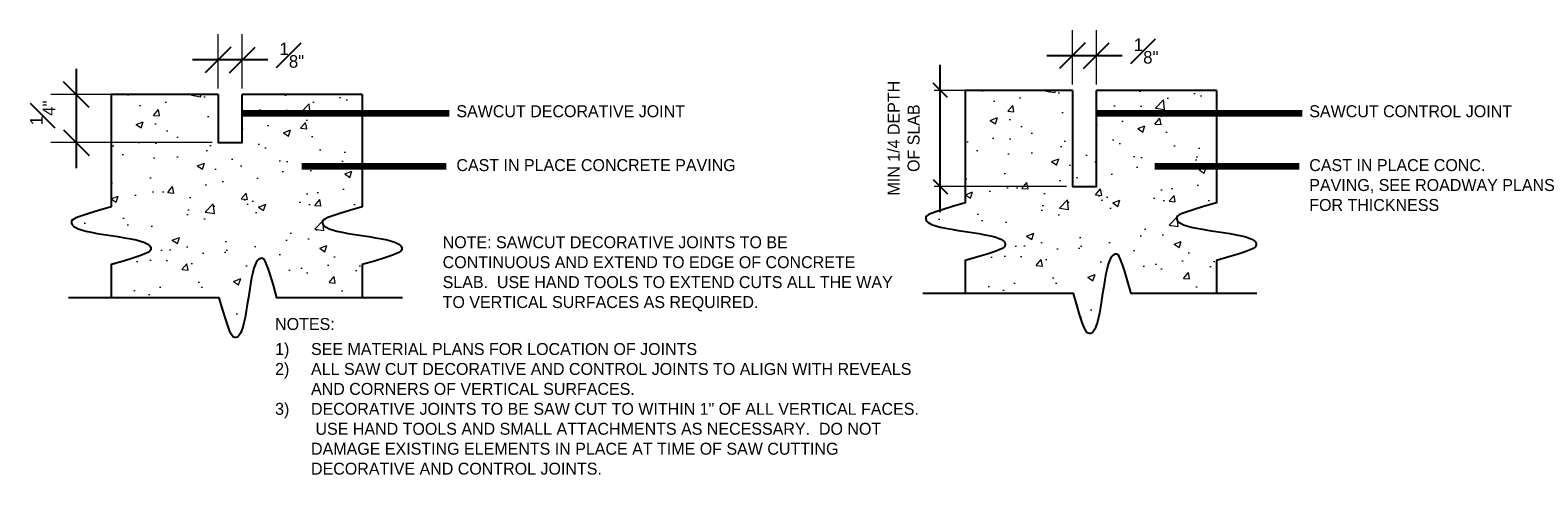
# Model space of a CAD drawing. Extents: x 0.3 to 31.7, y -3.2 to 11.8.
# Tile 2 of 6: x 10.3 to 16.2, y -1.8 to 0. Entities that reach past the tile are written whole.
import ezdxf

# ---------------------------------------------------------------- set-up
doc = ezdxf.new("R2010")
doc.units = 0
doc.header["$LTSCALE"] = 0.5
doc.header["$MEASUREMENT"] = 0
doc.layers.get('0').update_dxf_attribs({"lineweight": 9})
doc.layers.get('Defpoints').update_dxf_attribs({"lineweight": 9})
doc.layers.add('SC_Scratch7', color=252, linetype='Continuous', lineweight=13, transparency=0.25)
doc.layers.add('VG_P_Cells', color=3, linetype='Continuous', lineweight=25)
doc.layers.add('VG_P_Text', color=7, linetype='Continuous', lineweight=25)
doc.styles.add('Font31', font='font31.shx')
doc.styles.add('Slanted-Normal LS 0.50', font='font31.shx')
doc.dimstyles.new('Fract  Slanted', dxfattribs={"dimtxt": 0.1, "dimasz": 0.1, "dimexe": 0.1, "dimexo": 0.03, "dimgap": 0.07, "dimtad": 1, "dimdec": 3, "dimlfac": 12, "dimzin": 3, "dimdsep": 46, "dimlunit": 4, "dimtxsty": 'Slanted-Normal LS 0.50', "dimblk": 'OBLIQUE', "dimcen": 0.09, "dimdle": 0.1, "dimclrd": 97, "dimclre": 97, "dimclrt": 256, "dimaunit": 1, "dimadec": 4, "dimazin": 3, "dimtfac": 1, "dimtdec": 3, "dimtmove": 2, "dimatfit": 3, "dimfxl": 1, "dimfrac": 1, "dimtzin": 3, "dimlwd": -1, "dimlwe": -1, "dimarcsym": 0})

# ---------------------------------------------------------------- blocks, each defined once
blk = doc.blocks.new('_Oblique')
at = {"color": 0, "linetype": 'ByBlock', "lineweight": -2}
blk.add_line((-0.5, -0.5), (0.5, 0.5), dxfattribs=at)
blk = doc.blocks.new('*D5')
at = {"layer": 'Defpoints', "color": 0, "transparency": 16777216}
for p in [(13.8586, -0.2546), (14.374, -0.2546), (14.3738, -0.6296)]:
    blk.add_point(p, dxfattribs=at)
at = {"layer": 'VG_P_Text', "color": 97, "transparency": 16777216}
blk.add_line((13.8586, -0.7296), (13.8586, -0.1546), dxfattribs=at)
at = {"layer": 'VG_P_Text', "color": 95, "linetype": 'Continuous', "lineweight": 0, "transparency": 16777216}
for p, q in [((14.3506, -0.2546), (13.8353, -0.2546)), ((14.3504, -0.6296), (13.8353, -0.6296))]:
    blk.add_line(p, q, dxfattribs=at)
at = {"layer": 'VG_P_Text', "color": 97, "transparency": 16777216, "xscale": 0.05600000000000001, "yscale": 0.05600000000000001, "zscale": 0.05600000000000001}
for p, rotation in [((13.8586, -0.2546), 90), ((13.8586, -0.6296), 270)]:
    blk.add_blockref('_Oblique', p, dxfattribs=dict(at, rotation=rotation))
at = {"layer": 'VG_P_Text', "transparency": 16777216, "insert": (13.7161, -0.4408), "char_height": 0.046667, "attachment_point": 5, "rotation": 90, "style": 'Slanted-Normal LS 0.50'}
blk.add_mtext('MIN 1/4 DEPTH\\POF SLAB', dxfattribs=at)
blk = doc.blocks.new('*D21')
at = {"layer": 'Defpoints', "color": 0, "transparency": 16777216}
for p in [(10.4911, -0.2706), (11.0125, -0.2706), (11.0438, -0.4581)]:
    blk.add_point(p, dxfattribs=at)
at = {"layer": 'VG_P_Text', "color": 97, "transparency": 16777216}
blk.add_line((10.4911, -0.5581), (10.4911, -0.1706), dxfattribs=at)
at = {"layer": 'VG_P_Text', "color": 95, "linetype": 'Continuous', "lineweight": 0, "transparency": 16777216}
for p, q in [((10.9892, -0.2706), (10.3911, -0.2706)), ((11.0204, -0.4581), (10.3911, -0.4581))]:
    blk.add_line(p, q, dxfattribs=at)
at = {"layer": 'VG_P_Text', "color": 97, "transparency": 16777216, "xscale": 0.1, "yscale": 0.1, "zscale": 0.1}
for p, rotation in [((10.4911, -0.2706), 90), ((10.4911, -0.4581), 270)]:
    blk.add_blockref('_Oblique', p, dxfattribs=dict(at, rotation=rotation))
at = {"layer": 'VG_P_Text', "transparency": 16777216, "insert": (10.36, -0.3422), "char_height": 0.07, "attachment_point": 5, "rotation": 90, "style": 'Slanted-Normal LS 0.50'}
blk.add_mtext('{\\H0.7x;\\S1#4";}', dxfattribs=at)
blk = doc.blocks.new('*D22')
at = {"layer": 'Defpoints', "color": 0, "transparency": 16777216}
for p in [(11.0438, -0.1354), (11.0438, -0.2706), (11.1375, -0.2706)]:
    blk.add_point(p, dxfattribs=at)
at = {"layer": 'VG_P_Text', "color": 95, "linetype": 'Continuous', "lineweight": 0, "transparency": 16777216}
for p, q in [((11.0438, -0.2473), (11.0438, -0.0354)), ((11.1375, -0.2473), (11.1375, -0.0354))]:
    blk.add_line(p, q, dxfattribs=at)
at = {"layer": 'VG_P_Text', "color": 97, "transparency": 16777216}
blk.add_line((11.2375, -0.1354), (10.9438, -0.1354), dxfattribs=at)
at = {"layer": 'VG_P_Text', "color": 97, "transparency": 16777216, "xscale": 0.1, "yscale": 0.1, "zscale": 0.1, "rotation": 180}
blk.add_blockref('_Oblique', (11.0438, -0.1354), dxfattribs=at)
at = {"layer": 'VG_P_Text', "color": 97, "transparency": 16777216, "xscale": 0.1, "yscale": 0.1, "zscale": 0.1}
blk.add_blockref('_Oblique', (11.1375, -0.1354), dxfattribs=at)
at = {"layer": 'VG_P_Text', "transparency": 16777216, "insert": (11.3311, -0.1169), "char_height": 0.07, "attachment_point": 5, "style": 'Slanted-Normal LS 0.50'}
blk.add_mtext('{\\H0.7x;\\S1#8";}', dxfattribs=at)
blk = doc.blocks.new('*D23')
at = {"layer": 'Defpoints', "color": 0, "transparency": 16777216}
for p in [(14.374, -0.1194), (14.374, -0.2546), (14.4677, -0.2546)]:
    blk.add_point(p, dxfattribs=at)
at = {"layer": 'VG_P_Text', "color": 95, "linetype": 'Continuous', "lineweight": 0, "transparency": 16777216}
for p, q in [((14.374, -0.2313), (14.374, -0.0194)), ((14.4677, -0.2313), (14.4677, -0.0194))]:
    blk.add_line(p, q, dxfattribs=at)
at = {"layer": 'VG_P_Text', "color": 97, "transparency": 16777216}
blk.add_line((14.5677, -0.1194), (14.274, -0.1194), dxfattribs=at)
at = {"layer": 'VG_P_Text', "color": 97, "transparency": 16777216, "xscale": 0.1, "yscale": 0.1, "zscale": 0.1, "rotation": 180}
blk.add_blockref('_Oblique', (14.374, -0.1194), dxfattribs=at)
at = {"layer": 'VG_P_Text', "color": 97, "transparency": 16777216, "xscale": 0.1, "yscale": 0.1, "zscale": 0.1}
blk.add_blockref('_Oblique', (14.4677, -0.1194), dxfattribs=at)
at = {"layer": 'VG_P_Text', "transparency": 16777216, "insert": (14.6613, -0.1009), "char_height": 0.07, "attachment_point": 5, "style": 'Slanted-Normal LS 0.50'}
blk.add_mtext('{\\H0.7x;\\S1#8";}', dxfattribs=at)

msp = doc.modelspace()

# ---------------------------------------------------------------- hatches: boundary and pattern name
at = {"layer": 'SC_Scratch7'}
h = msp.add_hatch(dxfattribs=at)
h.set_pattern_fill('AR-CONC', color=256, scale=0.04)
h.paths.add_polyline_path([(11.490383, -0.74359), (11.517716, -0.734603), (11.555287, -0.723225), (11.604714, -0.709012), (11.604714, -0.270595), (11.13753, -0.270595), (11.13753, -0.458193), (11.04378, -0.458095), (11.04378, -0.364345), (11.04378, -0.270595), (10.626242, -0.270595), (10.626242, -0.709012), (10.576815, -0.723225), (10.539244, -0.734603), (10.511911, -0.74359), (10.493194, -0.750632), (10.481476, -0.756175), (10.475135, -0.760664), (10.472553, -0.764545), (10.47211, -0.768263), (10.472532, -0.772182), (10.473927, -0.776334), (10.476752, -0.78067), (10.481461, -0.78514), (10.488508, -0.789697), (10.49835, -0.79429), (10.511441, -0.79887), (10.528236, -0.803387), (10.548942, -0.807806), (10.572779, -0.812139), (10.598717, -0.816412), (10.625728, -0.820651), (10.652784, -0.82488), (10.678854, -0.829127), (10.702912, -0.833416), (10.723928, -0.837773), (10.741112, -0.842214), (10.754633, -0.846717), (10.764897, -0.85125), (10.772311, -0.855781), (10.777283, -0.860279), (10.780219, -0.86471), (10.781527, -0.869045), (10.781612, -0.873249), (10.780569, -0.877362), (10.777232, -0.881699), (10.770123, -0.886646), (10.757763, -0.892587), (10.738674, -0.899909), (10.711376, -0.908997), (10.674392, -0.920236), (10.626242, -0.934012), (10.626242, -1.063384), (11.048184, -1.063384), (11.06196, -1.111534), (11.073199, -1.148518), (11.082286, -1.175816), (11.089608, -1.194905), (11.09555, -1.207265), (11.100496, -1.214374), (11.104834, -1.217711), (11.108946, -1.218754), (11.113151, -1.218668), (11.117485, -1.217361), (11.121917, -1.214425), (11.126414, -1.209453), (11.130945, -1.202039), (11.135478, -1.191775), (11.139982, -1.178254), (11.144423, -1.16107), (11.14878, -1.140054), (11.153069, -1.115996), (11.157315, -1.089925), (11.161545, -1.06287), (11.165783, -1.035859), (11.170056, -1.009921), (11.17439, -0.986084), (11.178808, -0.965377), (11.183326, -0.948583), (11.187906, -0.935492), (11.192499, -0.92565), (11.197055, -0.918602), (11.201526, -0.913894), (11.205862, -0.911069), (11.210014, -0.909673), (11.213932, -0.909252), (11.21765, -0.909695), (11.221531, -0.912277), (11.226021, -0.918618), (11.231564, -0.930336), (11.238606, -0.949052), (11.247593, -0.976386), (11.258971, -1.013957), (11.273184, -1.063384), (11.604714, -1.063384), (11.604714, -0.934012), (11.652864, -0.920236), (11.689849, -0.908997), (11.717146, -0.899909), (11.736235, -0.892587), (11.748595, -0.886646), (11.755704, -0.881699), (11.759041, -0.877362), (11.760084, -0.873249), (11.759999, -0.869045), (11.758691, -0.86471), (11.755755, -0.860279), (11.750784, -0.855781), (11.743369, -0.85125), (11.733105, -0.846717), (11.719584, -0.842214), (11.7024, -0.837773), (11.681384, -0.833416), (11.657327, -0.829127), (11.631256, -0.82488), (11.604201, -0.820651), (11.577189, -0.816412), (11.551251, -0.812139), (11.527414, -0.807806), (11.506708, -0.803387), (11.489913, -0.79887), (11.476822, -0.79429), (11.466981, -0.789697), (11.459933, -0.78514), (11.455224, -0.78067), (11.452399, -0.776334), (11.451004, -0.772182), (11.450582, -0.768263), (11.451026, -0.764545), (11.453608, -0.760664), (11.459948, -0.756175), (11.471667, -0.750632)])
h = msp.add_hatch(dxfattribs=at)
h.set_pattern_fill('AR-CONC', color=256, scale=0.04)
h.set_pattern_definition([(50, (3.33019, 0.01599), (0.286904, -0.025101), [0.03, -0.33]), (355, (3.3302, 0.016), (-0.0555005, 0.300877), [0.024, -0.264]), (100.4514, (3.3541, 0.0139), (0.2314035, 0.275776), [0.025496, -0.280457]), (46.1842, (3.3302, 0.096), (0.426897, -0.066208), [0.045, -0.495]), (96.6356, (3.36576, 0.09047), (0.373865, 0.389647), [0.038244, -0.420686]), (351.184, (3.3302, 0.096), (0.373865, 0.389647), [0.036, -0.396]), (21, (3.37019, 0.07599), (0.238763, -0.1610476), [0.03, -0.33]), (326, (3.3702, 0.076), (0.097326, 0.29006), [0.024, -0.264]), (71.4514, (3.39008, 0.06256), (0.336089, 0.1290125), [0.025496, -0.280457]), (37.5, (3.33019, 0.01599), (0.0048639, 0.1331575), [0, -0.2608, 0, -0.268, 0, -0.265]), (7.5, (3.33019, 0.01599), (0.1052278, 0.1577647), [0, -0.1528, 0, -0.2548, 0, -0.101]), (327.5, (3.24099, 0.01599), (0.213529, -0.00902195), [0, -0.1, 0, -0.312, 0, -0.414]), (317.5, (3.20099, 0.01599), (0.2332745, 0.040042), [0, -0.13, 0, -0.2072, 0, -0.294])])
h.paths.add_polyline_path([(14.820569, -0.727604), (14.847903, -0.718617), (14.885473, -0.70724), (14.934901, -0.693027), (14.934901, -0.25461), (14.467717, -0.25461), (14.467717, -0.442208), (14.373967, -0.44211), (14.373967, -0.34836), (14.373967, -0.25461), (13.956428, -0.25461), (13.956428, -0.693027), (13.907001, -0.70724), (13.86943, -0.718617), (13.842097, -0.727604), (13.823381, -0.734647), (13.811662, -0.74019), (13.805322, -0.744679), (13.80274, -0.74856), (13.802296, -0.752278), (13.802718, -0.756196), (13.804114, -0.760348), (13.806938, -0.764684), (13.811647, -0.769155), (13.818695, -0.773711), (13.828536, -0.778304), (13.841627, -0.782884), (13.858422, -0.787402), (13.879128, -0.791821), (13.902965, -0.796154), (13.928903, -0.800427), (13.955915, -0.804665), (13.98297, -0.808895), (14.009041, -0.813142), (14.033098, -0.817431), (14.054114, -0.821788), (14.071298, -0.826229), (14.084819, -0.830732), (14.095083, -0.835265), (14.102498, -0.839796), (14.107469, -0.844293), (14.110405, -0.848725), (14.111713, -0.853059), (14.111798, -0.857264), (14.110755, -0.861377), (14.107418, -0.865714), (14.100309, -0.87066), (14.087949, -0.876602), (14.06886, -0.883924), (14.041563, -0.893012), (14.004578, -0.904251), (13.956428, -0.918026), (13.956428, -1.047399), (14.37837, -1.047399), (14.392146, -1.095548), (14.403385, -1.132533), (14.412473, -1.15983), (14.419795, -1.178919), (14.425736, -1.191279), (14.430683, -1.198388), (14.43502, -1.201725), (14.439133, -1.202769), (14.443337, -1.202683), (14.447672, -1.201376), (14.452103, -1.19844), (14.456601, -1.193468), (14.461132, -1.186053), (14.465665, -1.175789), (14.470168, -1.162269), (14.474609, -1.145084), (14.478966, -1.124068), (14.483255, -1.100011), (14.487502, -1.07394), (14.491731, -1.046885), (14.49597, -1.019874), (14.500243, -0.993935), (14.504576, -0.970099), (14.508995, -0.949392), (14.513512, -0.932597), (14.518092, -0.919507), (14.522685, -0.909665), (14.527242, -0.902617), (14.531713, -0.897908), (14.536048, -0.895084), (14.5402, -0.893688), (14.544119, -0.893266), (14.547837, -0.89371), (14.551718, -0.896292), (14.556207, -0.902632), (14.56175, -0.914351), (14.568792, -0.933067), (14.577779, -0.960401), (14.589157, -0.997971), (14.60337, -1.047399), (14.934901, -1.047399), (14.934901, -0.918026), (14.983051, -0.904251), (15.020035, -0.893012), (15.047332, -0.883924), (15.066422, -0.876602), (15.078781, -0.87066), (15.08589, -0.865714), (15.089227, -0.861377), (15.090271, -0.857264), (15.090185, -0.853059), (15.088878, -0.848725), (15.085942, -0.844293), (15.08097, -0.839796), (15.073556, -0.835265), (15.063291, -0.830732), (15.049771, -0.826229), (15.032586, -0.821788), (15.011571, -0.817431), (14.987513, -0.813142), (14.961442, -0.808895), (14.934387, -0.804665), (14.907376, -0.800427), (14.881437, -0.796154), (14.857601, -0.791821), (14.836894, -0.787402), (14.820099, -0.782884), (14.807009, -0.778304), (14.797167, -0.773711), (14.790119, -0.769155), (14.78541, -0.764684), (14.782586, -0.760348), (14.78119, -0.756196), (14.780769, -0.752278), (14.781212, -0.74856), (14.783794, -0.744679), (14.790134, -0.74019), (14.801853, -0.734647)])

# ---------------------------------------------------------------- linework, layer by layer
at = {"layer": 'SC_Scratch7', "flags": 128}
for points in [[(11.048184, -1.063384), (11.06196, -1.111534), (11.073199, -1.148518), (11.082286, -1.175816), (11.089608, -1.194905), (11.09555, -1.207265), (11.100496, -1.214374), (11.104834, -1.217711), (11.108946, -1.218754), (11.113151, -1.218668), (11.117485, -1.217361), (11.121917, -1.214425), (11.126414, -1.209453), (11.130945, -1.202039), (11.135478, -1.191775), (11.139982, -1.178254), (11.144423, -1.16107), (11.14878, -1.140054), (11.153069, -1.115996), (11.157315, -1.089925), (11.161545, -1.06287), (11.165783, -1.035859), (11.170056, -1.009921), (11.17439, -0.986084), (11.178808, -0.965377), (11.183326, -0.948583), (11.187906, -0.935492), (11.192499, -0.92565), (11.197055, -0.918602), (11.201526, -0.913894), (11.205862, -0.911069), (11.210014, -0.909673), (11.213932, -0.909252), (11.21765, -0.909695), (11.221531, -0.912277), (11.226021, -0.918618), (11.231564, -0.930336), (11.238606, -0.949052), (11.247593, -0.976386), (11.258971, -1.013957), (11.273184, -1.063384), (11.604714, -1.063384), (11.604714, -1.063384), (11.604714, -0.934012), (11.652864, -0.920236), (11.689849, -0.908997), (11.717146, -0.899909), (11.736235, -0.892587), (11.748595, -0.886646), (11.755704, -0.881699), (11.759041, -0.877362), (11.760084, -0.873249), (11.759999, -0.869045), (11.758691, -0.86471), (11.755755, -0.860279), (11.750784, -0.855781), (11.743369, -0.85125), (11.733105, -0.846717), (11.719584, -0.842214), (11.7024, -0.837773), (11.681384, -0.833416), (11.657327, -0.829127), (11.631256, -0.82488), (11.604201, -0.820651), (11.577189, -0.816412), (11.551251, -0.812139), (11.527414, -0.807806), (11.506708, -0.803387), (11.489913, -0.79887), (11.476822, -0.79429), (11.466981, -0.789697), (11.459933, -0.78514), (11.455224, -0.78067), (11.452399, -0.776334), (11.451004, -0.772182), (11.450582, -0.768263), (11.451026, -0.764545), (11.453608, -0.760664), (11.459948, -0.756175), (11.471667, -0.750632), (11.490383, -0.74359), (11.517716, -0.734603), (11.555287, -0.723225), (11.604714, -0.709012), (11.604714, -0.270595), (11.604714, -0.270595), (11.13753, -0.270595), (11.13753, -0.458193), (11.04378, -0.458095), (11.04378, -0.270595), (11.04378, -0.270595), (10.626242, -0.270595), (10.626242, -0.709012), (10.576815, -0.723225), (10.539244, -0.734603), (10.511911, -0.74359), (10.493194, -0.750632), (10.481476, -0.756175), (10.475135, -0.760664), (10.472553, -0.764545), (10.47211, -0.768263), (10.472532, -0.772182), (10.473927, -0.776334), (10.476752, -0.78067), (10.481461, -0.78514), (10.488508, -0.789697), (10.49835, -0.79429), (10.511441, -0.79887), (10.528236, -0.803387), (10.548942, -0.807806), (10.572779, -0.812139), (10.598717, -0.816412), (10.625728, -0.820651), (10.652784, -0.82488), (10.678854, -0.829127), (10.702912, -0.833416), (10.723928, -0.837773), (10.741112, -0.842214), (10.754633, -0.846717), (10.764897, -0.85125), (10.772311, -0.855781), (10.777283, -0.860279), (10.780219, -0.86471), (10.781527, -0.869045), (10.781612, -0.873249), (10.780569, -0.877362), (10.777232, -0.881699), (10.770123, -0.886646), (10.757763, -0.892587), (10.738674, -0.899909), (10.711376, -0.908997), (10.674392, -0.920236), (10.626242, -0.934012), (10.626242, -1.063384), (10.626242, -1.063384), (11.048184, -1.063384)], [(14.37837, -1.047399), (14.392146, -1.095548), (14.403385, -1.132533), (14.412473, -1.15983), (14.419795, -1.178919), (14.425736, -1.191279), (14.430683, -1.198388), (14.43502, -1.201725), (14.439133, -1.202769), (14.443337, -1.202683), (14.447672, -1.201376), (14.452103, -1.19844), (14.456601, -1.193468), (14.461132, -1.186053), (14.465665, -1.175789), (14.470168, -1.162269), (14.474609, -1.145084), (14.478966, -1.124068), (14.483255, -1.100011), (14.487502, -1.07394), (14.491731, -1.046885), (14.49597, -1.019874), (14.500243, -0.993935), (14.504576, -0.970099), (14.508995, -0.949392), (14.513512, -0.932597), (14.518092, -0.919507), (14.522685, -0.909665), (14.527242, -0.902617), (14.531713, -0.897908), (14.536048, -0.895084), (14.5402, -0.893688), (14.544119, -0.893266), (14.547837, -0.89371), (14.551718, -0.896292), (14.556207, -0.902632), (14.56175, -0.914351), (14.568792, -0.933067), (14.577779, -0.960401), (14.589157, -0.997971), (14.60337, -1.047399), (14.934901, -1.047399), (14.934901, -1.047399), (14.934901, -0.918026), (14.983051, -0.904251), (15.020035, -0.893012), (15.047332, -0.883924), (15.066422, -0.876602), (15.078781, -0.87066), (15.08589, -0.865714), (15.089227, -0.861377), (15.090271, -0.857264), (15.090185, -0.853059), (15.088878, -0.848725), (15.085942, -0.844293), (15.08097, -0.839796), (15.073556, -0.835265), (15.063291, -0.830732), (15.049771, -0.826229), (15.032586, -0.821788), (15.011571, -0.817431), (14.987513, -0.813142), (14.961442, -0.808895), (14.934387, -0.804665), (14.907376, -0.800427), (14.881437, -0.796154), (14.857601, -0.791821), (14.836894, -0.787402), (14.820099, -0.782884), (14.807009, -0.778304), (14.797167, -0.773711), (14.790119, -0.769155), (14.78541, -0.764684), (14.782586, -0.760348), (14.78119, -0.756196), (14.780769, -0.752278), (14.781212, -0.74856), (14.783794, -0.744679), (14.790134, -0.74019), (14.801853, -0.734647), (14.820569, -0.727604), (14.847903, -0.718617), (14.885473, -0.70724), (14.934901, -0.693027), (14.934901, -0.25461), (14.934901, -0.25461), (14.467717, -0.25461), (14.46752, -0.629708), (14.37377, -0.629609), (14.373967, -0.25461), (14.373967, -0.25461), (13.956428, -0.25461), (13.956428, -0.693027), (13.907001, -0.70724), (13.86943, -0.718617), (13.842097, -0.727604), (13.823381, -0.734647), (13.811662, -0.74019), (13.805322, -0.744679), (13.80274, -0.74856), (13.802296, -0.752278), (13.802718, -0.756196), (13.804114, -0.760348), (13.806938, -0.764684), (13.811647, -0.769155), (13.818695, -0.773711), (13.828536, -0.778304), (13.841627, -0.782884), (13.858422, -0.787402), (13.879128, -0.791821), (13.902965, -0.796154), (13.928903, -0.800427), (13.955915, -0.804665), (13.98297, -0.808895), (14.009041, -0.813142), (14.033098, -0.817431), (14.054114, -0.821788), (14.071298, -0.826229), (14.084819, -0.830732), (14.095083, -0.835265), (14.102498, -0.839796), (14.107469, -0.844293), (14.110405, -0.848725), (14.111713, -0.853059), (14.111798, -0.857264), (14.110755, -0.861377), (14.107418, -0.865714), (14.100309, -0.87066), (14.087949, -0.876602), (14.06886, -0.883924), (14.041563, -0.893012), (14.004578, -0.904251), (13.956428, -0.918026), (13.956428, -1.047399), (13.956428, -1.047399), (14.37837, -1.047399)]]:
    msp.add_lwpolyline(points, dxfattribs=at)
at = {"layer": 'VG_P_Cells'}
for p, q in [((11.04378, -0.270595), (10.626242, -0.270595)), ((11.604714, -0.270595), (11.13753, -0.270595)), ((14.373967, -0.25461), (13.956428, -0.25461)), ((14.934901, -0.25461), (14.467717, -0.25461))]:
    msp.add_line(p, q, dxfattribs=at)
at = {"layer": 'VG_P_Cells', "flags": 128}
msp.add_lwpolyline([(11.04378, -0.270595), (11.04378, -0.458095), (11.13753, -0.458193), (11.13753, -0.270595)], dxfattribs=at)
at = {"layer": 'VG_P_Text'}
msp.add_line((11.04378, -0.364345), (11.04378, -0.458095), dxfattribs=at)
at = {"layer": 'VG_P_Text', "flags": 128}
for points in [[(10.626242, -0.270595), (10.626242, -0.709012), (10.576815, -0.723225), (10.539244, -0.734603), (10.511911, -0.74359), (10.493194, -0.750632), (10.481476, -0.756175), (10.475135, -0.760664), (10.472553, -0.764545), (10.47211, -0.768263), (10.472532, -0.772182), (10.473927, -0.776334), (10.476752, -0.78067), (10.481461, -0.78514), (10.488508, -0.789697), (10.49835, -0.79429), (10.511441, -0.79887), (10.528236, -0.803387), (10.548942, -0.807806), (10.572779, -0.812139), (10.598717, -0.816412), (10.625728, -0.820651), (10.652784, -0.82488), (10.678854, -0.829127), (10.702912, -0.833416), (10.723928, -0.837773), (10.741112, -0.842214), (10.754633, -0.846717), (10.764897, -0.85125), (10.772311, -0.855781), (10.777283, -0.860279), (10.780219, -0.86471), (10.781527, -0.869045), (10.781612, -0.873249), (10.780569, -0.877362), (10.777232, -0.881699), (10.770123, -0.886646), (10.757763, -0.892587), (10.738674, -0.899909), (10.711376, -0.908997), (10.674392, -0.920236), (10.626242, -0.934012), (10.626242, -1.063384)], [(11.604714, -0.270595), (11.604714, -0.709012), (11.555287, -0.723225), (11.517716, -0.734603), (11.490383, -0.74359), (11.471667, -0.750632), (11.459948, -0.756175), (11.453608, -0.760664), (11.451026, -0.764545), (11.450582, -0.768263), (11.451004, -0.772182), (11.452399, -0.776334), (11.455224, -0.78067), (11.459933, -0.78514), (11.466981, -0.789697), (11.476822, -0.79429), (11.489913, -0.79887), (11.506708, -0.803387), (11.527414, -0.807806), (11.551251, -0.812139), (11.577189, -0.816412), (11.604201, -0.820651), (11.631256, -0.82488), (11.657327, -0.829127), (11.681384, -0.833416), (11.7024, -0.837773), (11.719584, -0.842214), (11.733105, -0.846717), (11.743369, -0.85125), (11.750784, -0.855781), (11.755755, -0.860279), (11.758691, -0.86471), (11.759999, -0.869045), (11.760084, -0.873249), (11.759041, -0.877362), (11.755704, -0.881699), (11.748595, -0.886646), (11.736235, -0.892587), (11.717146, -0.899909), (11.689849, -0.908997), (11.652864, -0.920236), (11.604714, -0.934012), (11.604714, -1.063384)], [(13.956428, -0.25461), (13.956428, -0.693027), (13.907001, -0.70724), (13.86943, -0.718617), (13.842097, -0.727604), (13.823381, -0.734647), (13.811662, -0.74019), (13.805322, -0.744679), (13.80274, -0.74856), (13.802296, -0.752278), (13.802718, -0.756196), (13.804114, -0.760348), (13.806938, -0.764684), (13.811647, -0.769155), (13.818695, -0.773711), (13.828536, -0.778304), (13.841627, -0.782884), (13.858422, -0.787402), (13.879128, -0.791821), (13.902965, -0.796154), (13.928903, -0.800427), (13.955915, -0.804665), (13.98297, -0.808895), (14.009041, -0.813142), (14.033098, -0.817431), (14.054114, -0.821788), (14.071298, -0.826229), (14.084819, -0.830732), (14.095083, -0.835265), (14.102498, -0.839796), (14.107469, -0.844293), (14.110405, -0.848725), (14.111713, -0.853059), (14.111798, -0.857264), (14.110755, -0.861377), (14.107418, -0.865714), (14.100309, -0.87066), (14.087949, -0.876602), (14.06886, -0.883924), (14.041563, -0.893012), (14.004578, -0.904251), (13.956428, -0.918026), (13.956428, -1.047399)], [(14.373967, -0.25461), (14.37377, -0.629609), (14.46752, -0.629708), (14.467717, -0.25461)], [(14.934901, -0.25461), (14.934901, -0.693027), (14.885473, -0.70724), (14.847903, -0.718617), (14.820569, -0.727604), (14.801853, -0.734647), (14.790134, -0.74019), (14.783794, -0.744679), (14.781212, -0.74856), (14.780769, -0.752278), (14.78119, -0.756196), (14.782586, -0.760348), (14.78541, -0.764684), (14.790119, -0.769155), (14.797167, -0.773711), (14.807009, -0.778304), (14.820099, -0.782884), (14.836894, -0.787402), (14.857601, -0.791821), (14.881437, -0.796154), (14.907376, -0.800427), (14.934387, -0.804665), (14.961442, -0.808895), (14.987513, -0.813142), (15.011571, -0.817431), (15.032586, -0.821788), (15.049771, -0.826229), (15.063291, -0.830732), (15.073556, -0.835265), (15.08097, -0.839796), (15.085942, -0.844293), (15.088878, -0.848725), (15.090185, -0.853059), (15.090271, -0.857264), (15.089227, -0.861377), (15.08589, -0.865714), (15.078781, -0.87066), (15.066422, -0.876602), (15.047332, -0.883924), (15.020035, -0.893012), (14.983051, -0.904251), (14.934901, -0.918026), (14.934901, -1.047399)], [(11.762009, -1.063384), (11.273184, -1.063384), (11.258971, -1.013957), (11.247593, -0.976386), (11.238606, -0.949052), (11.231564, -0.930336), (11.226021, -0.918618), (11.221531, -0.912277), (11.21765, -0.909695), (11.213932, -0.909252), (11.210014, -0.909673), (11.205862, -0.911069), (11.201526, -0.913894), (11.197055, -0.918602), (11.192499, -0.92565), (11.187906, -0.935492), (11.183326, -0.948583), (11.178808, -0.965377), (11.17439, -0.986084), (11.170056, -1.009921), (11.165783, -1.035859), (11.161545, -1.06287), (11.157315, -1.089925), (11.153069, -1.115996), (11.14878, -1.140054), (11.144423, -1.16107), (11.139982, -1.178254), (11.135478, -1.191775), (11.130945, -1.202039), (11.126414, -1.209453), (11.121917, -1.214425), (11.117485, -1.217361), (11.113151, -1.218668), (11.108946, -1.218754), (11.104834, -1.217711), (11.100496, -1.214374), (11.09555, -1.207265), (11.089608, -1.194905), (11.082286, -1.175816), (11.073199, -1.148518), (11.06196, -1.111534), (11.048184, -1.063384), (10.460828, -1.063384)], [(15.092195, -1.047399), (14.60337, -1.047399), (14.589157, -0.997971), (14.577779, -0.960401), (14.568792, -0.933067), (14.56175, -0.914351), (14.556207, -0.902632), (14.551718, -0.896292), (14.547837, -0.89371), (14.544119, -0.893266), (14.5402, -0.893688), (14.536048, -0.895084), (14.531713, -0.897908), (14.527242, -0.902617), (14.522685, -0.909665), (14.518092, -0.919507), (14.513512, -0.932597), (14.508995, -0.949392), (14.504576, -0.970099), (14.500243, -0.993935), (14.49597, -1.019874), (14.491731, -1.046885), (14.487502, -1.07394), (14.483255, -1.100011), (14.478966, -1.124068), (14.474609, -1.145084), (14.470168, -1.162269), (14.465665, -1.175789), (14.461132, -1.186053), (14.456601, -1.193468), (14.452103, -1.19844), (14.447672, -1.201376), (14.443337, -1.202683), (14.439133, -1.202769), (14.43502, -1.201725), (14.430683, -1.198388), (14.425736, -1.191279), (14.419795, -1.178919), (14.412473, -1.15983), (14.403385, -1.132533), (14.392146, -1.095548), (14.37837, -1.047399), (13.791015, -1.047399)]]:
    msp.add_lwpolyline(points, dxfattribs=at)

# ---------------------------------------------------------------- texts
at = {"layer": 'VG_P_Text', "style": 'Font31'}
for s, height, p in [('SAWCUT DECORATIVE JOINT', 0.04666508, (11.972525, -0.35903)), ('SAWCUT CONTROL JOINT', 0.04666508, (15.297209, -0.35903)), ('CAST IN PLACE CONCRETE PAVING', 0.04666508, (11.972525, -0.569199)), ('NOTES:', 0.0466651, (11.265862, -1.189053))]:
    msp.add_text(s, height=height, dxfattribs=at).set_placement(p)
at = {"layer": 'VG_P_Text', "char_height": 0.04666508, "attachment_point": 1, "style": 'Font31'}
for s, insert, width in [('CAST IN PLACE CONC.\\PPAVING, SEE ROADWAY PLANS FOR THICKNESS', (15.297209, -0.522534), 0.97723182), ('\\pxi-3,l3,t3;1)^ISEE MATERIAL PLANS FOR LOCATION OF JOINTS\\P2)^IALL SAW CUT DECORATIVE AND CONTROL JOINTS TO ALIGN WITH REVEALS AND CORNERS OF VERTICAL SURFACES.\\P3)^IDECORATIVE JOINTS TO BE SAW CUT TO WITHIN 1" OF ALL VERTICAL FACES.  USE HAND TOOLS AND SMALL ATTACHMENTS AS NECESSARY.  DO NOT DAMAGE EXISTING ELEMENTS IN PLACE AT TIME OF SAW CUTTING DECORATIVE AND CONTROL JOINTS.', (11.265862, -1.240027), 2.51050612)]:
    msp.add_mtext(s, dxfattribs=dict(at, insert=insert, width=width))
at = {"layer": 'VG_P_Text', "insert": (11.91896, -0.823443), "char_height": 0.046666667, "width": 1.76128922, "attachment_point": 1, "line_spacing_factor": 1.5, "style": 'Font31'}
msp.add_mtext('\\pxsm1;NOTE: SAWCUT DECORATIVE JOINTS TO BE CONTINUOUS AND EXTEND TO EDGE OF CONCRETE SLAB.  USE HAND TOOLS TO EXTEND CUTS ALL THE WAY TO VERTICAL SURFACES AS REQUIRED.', dxfattribs=at)

# ---------------------------------------------------------------- dimensions: what is measured, and where the dimension line sits
at = {"layer": 'VG_P_Text'}
for base, p1, p2, picture, middle in [((11.04378, -0.135375), (11.13753, -0.270595), (11.04378, -0.270595), '*D22', (11.331141, -0.116874)), ((14.373967, -0.11939), (14.467717, -0.25461), (14.373967, -0.25461), '*D23', (14.661328, -0.100888))]:
    dim = msp.add_linear_dim(base=base, p1=p1, p2=p2, text='{\\H0.7x;\\S1#8";}', dimstyle='Fract  Slanted', override={"dimtxt": 0.07, "dimasz": 0.1, "dimexe": 0.1, "dimexo": 0.023333, "dimgap": 0.023333, "dimlfac": 0.333333, "dimblk1": 'Oblique', "dimblk2": 'Oblique', "dimsah": 1, "dimcen": 0, "dimclre": 95, "dimtix": 1, "dimtofl": 0, "dimlwe": 0}, dxfattribs=at)
    dim.commit()
    dim.dimension.update_dxf_attribs({"geometry": picture, "text_midpoint": middle, "dimtype": 160})
for base, p1, p2, text, override, picture, middle in [((10.491072, -0.270595), (11.04378, -0.458095), (11.01253, -0.270595), '{\\H0.7x;\\S1#4";}', {"dimtxt": 0.07, "dimexo": 0.023333, "dimgap": 0.023333, "dimlfac": 0.333333, "dimblk1": 'Oblique', "dimblk2": 'Oblique', "dimsah": 1, "dimcen": 0, "dimclre": 95, "dimtix": 1, "dimtofl": 0, "dimlwe": 0}, '*D21', (10.360021, -0.342186)), ((13.8586, -0.25461), (14.37377, -0.629609), (14.373967, -0.25461), 'MIN 1/4 DEPTH\\POF SLAB', {"dimtxt": 0.046667, "dimasz": 0.056, "dimexe": 0.023333, "dimexo": 0.023333, "dimgap": 0.023333, "dimlfac": 0.333333, "dimblk1": 'Oblique', "dimblk2": 'Oblique', "dimsah": 1, "dimcen": 0, "dimclre": 95, "dimtix": 1, "dimtofl": 0, "dimlwe": 0}, '*D5', (13.716104, -0.440842))]:
    dim = msp.add_linear_dim(base=base, p1=p1, p2=p2, angle=270, text=text, dimstyle='Fract  Slanted', override=override, dxfattribs=at)
    dim.commit()
    dim.dimension.update_dxf_attribs({"geometry": picture, "text_midpoint": middle, "dimtype": 160})

# ---------------------------------------------------------------- leaders
for points in [[(11.13965, -0.343327), (11.818192, -0.343327), (11.944448, -0.343327)], [(14.464334, -0.343327), (15.142876, -0.343327), (15.269132, -0.343327)], [(11.369822, -0.550601), (11.822248, -0.550601), (11.932667, -0.550601)], [(14.694506, -0.550601), (15.146932, -0.550601), (15.25735, -0.550601)]]:
    msp.add_leader(points, dimstyle='Fract  Slanted', override={"dimscale": 1, "dimtxt": 0.046667, "dimasz": 0.046667, "dimgap": 0, "dimtad": 1, "dimclrd": 0, "dimlwd": 65534}, dxfattribs=at)

doc.saveas('drawing.dxf')
